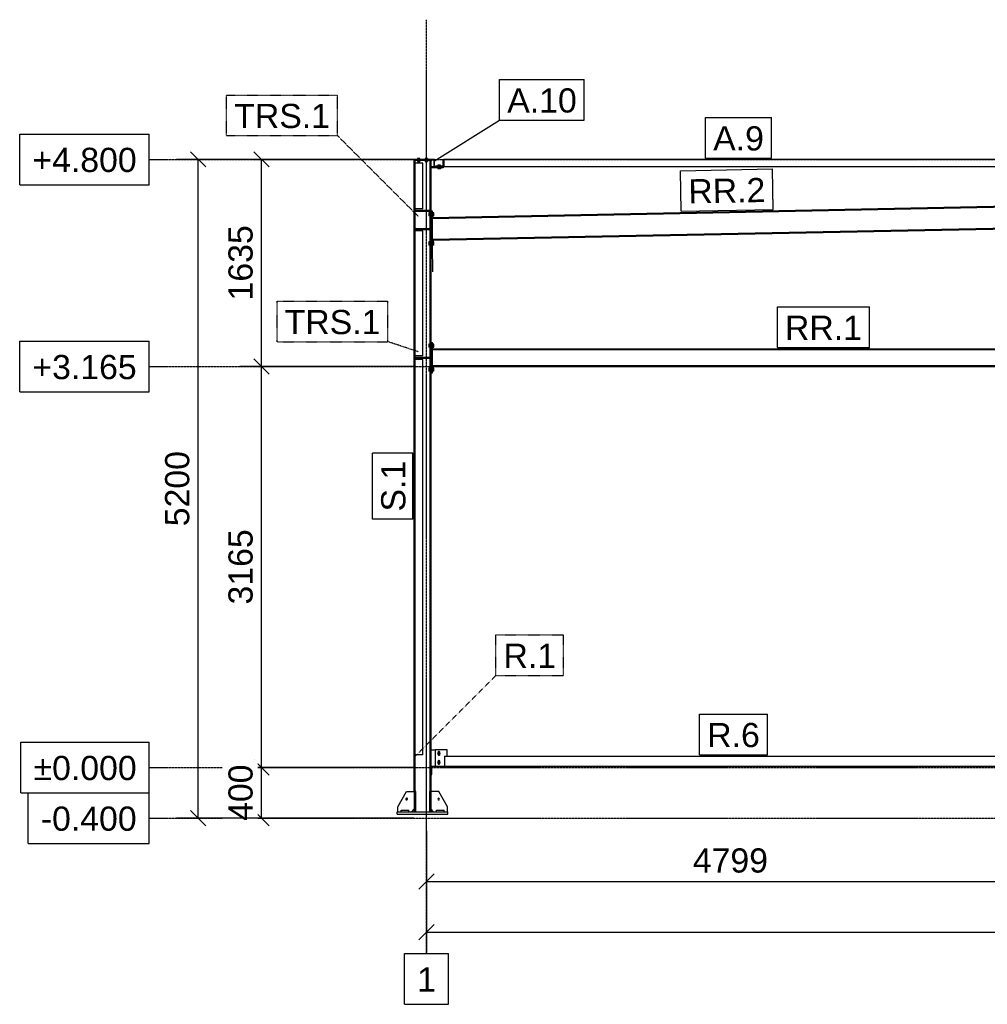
# Model space of a CAD drawing. Header units: millimetres. Extents: x 0 to 59400, y 0 to 42000.
# Tile 33 of 40: x 26854 to 34493, y 21294 to 29066. Entities that reach past the tile are written whole.
import ezdxf

# ---------------------------------------------------------------- set-up
doc = ezdxf.new("R2010")
doc.units = ezdxf.units.MM
doc.linetypes.add('DXK_LINE_DOT2', pattern=[3.9198, 1.9599, -1.9599])
doc.linetypes.add('DXK_LINE_DOT3', pattern=[5.9187, 2.979, -0.9799, 0.9799, -0.9799])
for name, color, linetype in [('TS_INNE_OBIEKTY', 7, 'Continuous'), ('TS_LINIE_WIDOCZNE', 7, 'Continuous'), ('TS_OPISY', 7, 'Continuous'), ('TS_OPISY_LINIE', 7, 'Continuous'), ('TS_OPISY_RAMKA', 7, 'Continuous'), ('TS_WYMIARY', 7, 'Continuous'), ('TS_WYMIARY_TEKST', 7, 'Continuous')]:
    doc.layers.add(name, color=color, linetype=linetype)
doc.styles.add('Arial', font='ARIAL.TTF', dxfattribs={"height": 0.2})

# ---------------------------------------------------------------- blocks, each defined once
blk = doc.blocks.new('Part-293000867-4073 - 4055')
at = {"layer": 'TS_LINIE_WIDOCZNE', "color": 1, "linetype": 'Continuous'}
for p, q in [((30106.7, 27960.1), (29973.7, 27960.1)), ((29973.7, 27960.1), (29973.7, 27954.1)), ((30106.7, 27954.1), (29973.7, 27954.1)), ((30106.7, 27960.1), (30106.7, 27954.1))]:
    blk.add_line(p, q, dxfattribs=at)
blk = doc.blocks.new('Part-293000867-4061 - 4055')
at = {"layer": 'TS_LINIE_WIDOCZNE', "color": 1, "linetype": 'Continuous'}
for p, q in [((29968.7, 22974.1), (29968.7, 27954.1)), ((29968.7, 27954.1), (29977.2, 27954.1)), ((29977.2, 22974.1), (29977.2, 27954.1)), ((30093.2, 22974.1), (30093.2, 27954.1)), ((30093.2, 27954.1), (30101.7, 27954.1)), ((30101.7, 22974.1), (30101.7, 27954.1))]:
    blk.add_line(p, q, dxfattribs=at)
blk = doc.blocks.new('Part-293000867-4101 - 4055')
at = {"layer": 'TS_LINIE_WIDOCZNE', "color": 1, "linetype": 'Continuous'}
for p, q in [((30196.7, 27910.1), (30136.7, 27910.1)), ((30136.7, 27910.1), (30136.7, 27904.1)), ((30196.7, 27904.1), (30136.7, 27904.1)), ((30196.7, 27910.1), (30196.7, 27904.1))]:
    blk.add_line(p, q, dxfattribs=at)
blk = doc.blocks.new('Part-293000867-4065 - 4055')
at = {"layer": 'TS_LINIE_WIDOCZNE', "color": 1, "linetype": 'Continuous'}
for p, q in [((29977.2, 23264.1), (29977.2, 26384.1)), ((30037.2, 26384.1), (29977.2, 26384.1)), ((30037.2, 23264.1), (30037.2, 26384.1)), ((30037.2, 23264.1), (29977.2, 23264.1))]:
    blk.add_line(p, q, dxfattribs=at)
blk = doc.blocks.new('Part-293000867-4070 - 4055')
at = {"layer": 'TS_LINIE_WIDOCZNE', "color": 1, "linetype": 'Continuous'}
for p, q in [((29977.2, 26414.1), (29977.2, 27400.9)), ((30037.2, 27400.9), (29977.2, 27400.9)), ((30037.2, 26414.1), (30037.2, 27400.9)), ((30037.2, 26414.1), (29977.2, 26414.1))]:
    blk.add_line(p, q, dxfattribs=at)
blk = doc.blocks.new('Part-293000867-4102 - 4055')
at = {"layer": 'TS_LINIE_WIDOCZNE', "color": 1, "linetype": 'Continuous'}
for p, q in [((30196.7, 27904.1), (30196.7, 27964.1)), ((30196.7, 27964.1), (30202.7, 27964.1)), ((30196.7, 27904.1), (30202.7, 27904.1)), ((30202.7, 27904.1), (30202.7, 27964.1))]:
    blk.add_line(p, q, dxfattribs=at)
blk = doc.blocks.new('Part-293000867-4071 - 4055')
at = {"layer": 'TS_LINIE_WIDOCZNE', "color": 1, "linetype": 'Continuous'}
for p, q in [((29977.2, 27572.9), (29977.2, 27934.1)), ((30037.2, 27934.1), (29977.2, 27934.1)), ((30037.2, 27572.9), (30037.2, 27934.1)), ((30037.2, 27572.9), (29977.2, 27572.9))]:
    blk.add_line(p, q, dxfattribs=at)
blk = doc.blocks.new('Part-293000867-4072 - 4055')
at = {"layer": 'TS_LINIE_WIDOCZNE', "color": 1, "linetype": 'Continuous'}
for p, q in [((30196.7, 27904.1), (30101.7, 27904.1)), ((30101.7, 27904.1), (30101.7, 27898.1)), ((30196.7, 27904.1), (30196.7, 27898.1)), ((30196.7, 27898.1), (30101.7, 27898.1))]:
    blk.add_line(p, q, dxfattribs=at)
blk = doc.blocks.new('Part-293000867-4082 - 4055')
at = {"layer": 'TS_LINIE_WIDOCZNE', "color": 1, "linetype": 'Continuous'}
for p, q in [((30113.7, 26462.2), (30113.7, 26469.1)), ((30113.7, 26469.1), (34766, 26469.1)), ((30113.7, 26462.2), (34766, 26462.2)), ((34766, 26469.1), (34766, 26462.2)), ((30113.7, 26329.1), (30113.7, 26336)), ((30113.7, 26336), (34766, 26336)), ((30113.7, 26329.1), (34766, 26329.1)), ((34766, 26336), (34766, 26329.1))]:
    blk.add_line(p, q, dxfattribs=at)
blk = doc.blocks.new('Part-293000867-4087 - 4055')
at = {"layer": 'TS_LINIE_WIDOCZNE', "color": 1, "linetype": 'Continuous'}
for p, q in [((34855, 27964.1), (30202.7, 27964.1)), ((30202.7, 27964.1), (30202.7, 27904.1)), ((34790, 27904.1), (30202.7, 27904.1)), ((34785, 27904.1), (34785, 27964.1)), ((34785, 27960.1), (34855, 27960.1)), ((34855, 27960.1), (34855, 27964.1))]:
    blk.add_line(p, q, dxfattribs=at)
blk = doc.blocks.new('Part-293000867-4088 - 4055')
at = {"layer": 'TS_LINIE_WIDOCZNE', "color": 1, "linetype": 'Continuous'}
for p, q in [((30128.7, 27964.1), (29968.7, 27964.1)), ((29968.7, 27954.1), (29968.7, 27964.1)), ((29972.7, 27960.1), (29972.7, 27964.1)), ((29972.7, 27960.1), (30124.7, 27960.1)), ((29972.7, 27960.1), (29972.7, 27954.1)), ((30124.7, 27960.1), (30124.7, 27904.1)), ((30124.7, 27904.1), (30128.7, 27904.1)), ((30128.7, 27904.1), (30128.7, 27964.1))]:
    blk.add_line(p, q, dxfattribs=at)
blk = doc.blocks.new('Part-293000867-4093 - 4055')
at = {"layer": 'TS_LINIE_WIDOCZNE', "color": 1, "linetype": 'Continuous'}
for p, q in [((30208.7, 23254.1), (30208.7, 23174.1)), ((30208.7, 23254.1), (34770, 23254.1)), ((34770, 23254.1), (34770, 23174.1)), ((30208.7, 23174.1), (34770, 23174.1))]:
    blk.add_line(p, q, dxfattribs=at)
blk = doc.blocks.new('GridLine-293000867-4708 - 4055')
at = {"layer": 'TS_INNE_OBIEKTY', "color": 4, "linetype": 'Continuous'}
for p, q in [((26920.5, 22964.1), (27876.3, 22964.1)), ((26920.5, 22564.1), (26920.5, 22964.1)), ((27876.3, 22564.1), (27876.3, 22964.1)), ((26920.5, 22564.1), (27876.3, 22564.1))]:
    blk.add_line(p, q, dxfattribs=at)
at = {"layer": 'TS_INNE_OBIEKTY', "color": 4, "linetype": 'DXK_LINE_DOT3'}
blk.add_line((27876.3, 22764.1), (53466.7, 22764.1), dxfattribs=at)
at = {"layer": 'TS_INNE_OBIEKTY', "color": 2, "linetype": 'Continuous', "style": 'Arial'}
blk.add_text('-0.400', height=191.02, dxfattribs=at).set_placement((27020.5, 22664.1))
blk = doc.blocks.new('Part-293000867-4121 - 4055')
at = {"layer": 'TS_LINIE_WIDOCZNE', "color": 1, "linetype": 'Continuous'}
for p, q in [((29835.2, 22794.1), (29835.2, 22814.1)), ((29835.2, 22814.1), (30235.2, 22814.1)), ((29835.2, 22794.1), (30235.2, 22794.1)), ((30235.2, 22794.1), (30235.2, 22814.1))]:
    blk.add_line(p, q, dxfattribs=at)
blk = doc.blocks.new('Part-293000867-4122 - 4055')
at = {"layer": 'TS_LINIE_WIDOCZNE', "color": 1, "linetype": 'Continuous'}
for p, q in [((29838.7, 22854.1), (29908.7, 22974.1)), ((29908.7, 22974.1), (29968.7, 22974.1)), ((29838.7, 22814.1), (29838.7, 22854.1)), ((29948.7, 22814.1), (29968.7, 22834.1))]:
    blk.add_line(p, q, dxfattribs=at)
blk = doc.blocks.new('Part-293000867-4124 - 4055')
at = {"layer": 'TS_LINIE_WIDOCZNE', "color": 1, "linetype": 'Continuous'}
for p, q in [((29865.2, 22814.1), (29865.2, 22826.1)), ((29865.2, 22826.1), (29925.2, 22826.1)), ((29925.2, 22814.1), (29925.2, 22826.1))]:
    blk.add_line(p, q, dxfattribs=at)
blk = doc.blocks.new('Part-293000867-4126 - 4055')
at = {"layer": 'TS_LINIE_WIDOCZNE', "color": 1, "linetype": 'Continuous'}
for p, q in [((30145.2, 22814.1), (30145.2, 22826.1)), ((30145.2, 22826.1), (30205.2, 22826.1)), ((30205.2, 22814.1), (30205.2, 22826.1))]:
    blk.add_line(p, q, dxfattribs=at)
blk = doc.blocks.new('Part-293000867-4129 - 4055')
at = {"layer": 'TS_LINIE_WIDOCZNE', "color": 1, "linetype": 'Continuous'}
for p, q in [((30161.7, 22974.1), (30101.7, 22974.1)), ((30231.7, 22854.1), (30161.7, 22974.1)), ((30231.7, 22814.1), (30231.7, 22854.1)), ((30121.7, 22814.1), (30101.7, 22834.1))]:
    blk.add_line(p, q, dxfattribs=at)
blk = doc.blocks.new('Bolt-293000867-4132 - 4055')
at = {"layer": 'TS_INNE_OBIEKTY', "color": 1, "linetype": 'Continuous'}
for start, end in [(108, 288), (108, 288), (288, 108), (288, 108)]:
    blk.add_arc((29908.7, 22914.1), 7, start, end, dxfattribs=at)
blk = doc.blocks.new('Part-293000867-4147 - 4055')
at = {"layer": 'TS_LINIE_WIDOCZNE', "color": 1, "linetype": 'Continuous'}
for p, q in [((29978.2, 26403.1), (30092.2, 26403.1)), ((29978.2, 26403.1), (29978.2, 26395.1)), ((29978.2, 26395.1), (30092.2, 26395.1)), ((30092.2, 26403.1), (30092.2, 26395.1))]:
    blk.add_line(p, q, dxfattribs=at)
blk = doc.blocks.new('Part-293000867-4150 - 4055')
at = {"layer": 'TS_LINIE_WIDOCZNE', "color": 1, "linetype": 'Continuous'}
for p, q in [((29978.2, 27562.9), (30092.2, 27562.9)), ((29978.2, 27562.9), (29978.2, 27554.9)), ((29978.2, 27554.9), (30092.2, 27554.9)), ((30092.2, 27562.9), (30092.2, 27554.9))]:
    blk.add_line(p, q, dxfattribs=at)
blk = doc.blocks.new('Part-293000867-4167 - 4055')
at = {"layer": 'TS_LINIE_WIDOCZNE', "color": 1, "linetype": 'Continuous'}
for p, q in [((30101.7, 23304.1), (30133.7, 23304.1)), ((30101.7, 23174.1), (30133.7, 23174.1))]:
    blk.add_line(p, q, dxfattribs=at)
blk = doc.blocks.new('Part-293000867-4168 - 4055')
at = {"layer": 'TS_LINIE_WIDOCZNE', "color": 1, "linetype": 'Continuous'}
for p, q in [((30133.7, 23304.1), (30133.7, 23174.1)), ((30228.7, 23304.1), (30133.7, 23304.1)), ((30228.7, 23254.1), (30228.7, 23304.1)), ((30133.7, 23174.1), (30208.7, 23174.1))]:
    blk.add_line(p, q, dxfattribs=at)
blk = doc.blocks.new('Bolt-293000867-4169 - 4055')
at = {"layer": 'TS_INNE_OBIEKTY', "color": 1, "linetype": 'Continuous'}
for p, q in [((30158.5, 23283.1), (30153.3, 23274.1)), ((30153.3, 23274.1), (30158.5, 23265.1)), ((30157.2, 23284.8), (30156.7, 23282.1)), ((30156.7, 23282.1), (30156.7, 23266.1)), ((30156.7, 23266.1), (30157.2, 23263.4)), ((30158.7, 23287), (30157.2, 23284.8)), ((30157.2, 23263.4), (30158.7, 23261.2)), ((30168.9, 23283.1), (30158.5, 23283.1)), ((30158.5, 23265.1), (30168.9, 23265.1)), ((30161, 23288.6), (30158.7, 23287)), ((30158.7, 23261.2), (30161, 23259.6)), ((30163.7, 23289.1), (30161, 23288.6)), ((30161, 23259.6), (30163.7, 23259.1)), ((30166.4, 23288.6), (30163.7, 23289.1)), ((30163.7, 23259.1), (30166.4, 23259.6)), ((30168.6, 23287), (30166.4, 23288.6)), ((30166.4, 23259.6), (30168.6, 23261.2)), ((30170.2, 23284.8), (30168.6, 23287)), ((30168.6, 23261.2), (30170.2, 23263.4)), ((30174.1, 23274.1), (30168.9, 23283.1)), ((30168.9, 23265.1), (30174.1, 23274.1)), ((30170.7, 23282.1), (30170.2, 23284.8)), ((30170.2, 23263.4), (30170.7, 23266.1)), ((30170.7, 23266.1), (30170.7, 23282.1)), ((30158.5, 23213.1), (30153.3, 23204.1)), ((30153.3, 23204.1), (30158.5, 23195.1)), ((30157.2, 23214.8), (30156.7, 23212.1)), ((30156.7, 23212.1), (30156.7, 23196.1)), ((30156.7, 23196.1), (30157.2, 23193.4)), ((30158.7, 23217), (30157.2, 23214.8)), ((30157.2, 23193.4), (30158.7, 23191.2)), ((30168.9, 23213.1), (30158.5, 23213.1)), ((30158.5, 23195.1), (30168.9, 23195.1)), ((30161, 23218.6), (30158.7, 23217)), ((30158.7, 23191.2), (30161, 23189.6)), ((30163.7, 23219.1), (30161, 23218.6)), ((30161, 23189.6), (30163.7, 23189.1)), ((30166.4, 23218.6), (30163.7, 23219.1)), ((30163.7, 23189.1), (30166.4, 23189.6)), ((30168.6, 23217), (30166.4, 23218.6)), ((30166.4, 23189.6), (30168.6, 23191.2)), ((30170.2, 23214.8), (30168.6, 23217)), ((30168.6, 23191.2), (30170.2, 23193.4)), ((30174.1, 23204.1), (30168.9, 23213.1)), ((30168.9, 23195.1), (30174.1, 23204.1)), ((30170.7, 23212.1), (30170.2, 23214.8)), ((30170.2, 23193.4), (30170.7, 23196.1)), ((30170.7, 23196.1), (30170.7, 23212.1))]:
    blk.add_line(p, q, dxfattribs=at)
for centre, start, end in [((30163.7, 23274.1), 0, 180), ((30163.7, 23274.1), 180, 0), ((30163.7, 23204.1), 0, 180), ((30163.7, 23204.1), 180, 0)]:
    blk.add_arc(centre, 6, start, end, dxfattribs=at)
blk = doc.blocks.new('Part-293000867-4171 - 4055')
at = {"layer": 'TS_LINIE_WIDOCZNE', "color": 1, "linetype": 'Continuous'}
for p, q in [((30101.7, 26279.1), (30101.7, 26519.1)), ((30101.7, 26519.1), (30113.7, 26519.1)), ((30113.7, 26279.1), (30113.7, 26519.1)), ((30101.7, 26279.1), (30113.7, 26279.1))]:
    blk.add_line(p, q, dxfattribs=at)
blk = doc.blocks.new('Bolt-293000867-4174 - 4055')
at = {"layer": 'TS_INNE_OBIEKTY', "color": 1, "linetype": 'Continuous'}
for p, q in [((30093.2, 26506.1), (30083.2, 26506.1)), ((30083.2, 26506.1), (30083.2, 26482.1)), ((30123.7, 26506.1), (30113.7, 26506.1)), ((30123.7, 26482.1), (30123.7, 26506.1)), ((30083.2, 26494.1), (30093.2, 26494.1)), ((30093.2, 26482.1), (30083.2, 26482.1)), ((30123.7, 26494.1), (30113.7, 26494.1)), ((30113.7, 26482.1), (30123.7, 26482.1)), ((30093.2, 26316.1), (30083.2, 26316.1)), ((30083.2, 26316.1), (30083.2, 26292.1)), ((30083.2, 26304.1), (30093.2, 26304.1)), ((30093.2, 26292.1), (30083.2, 26292.1)), ((30123.7, 26316.1), (30113.7, 26316.1)), ((30123.7, 26304.1), (30113.7, 26304.1)), ((30123.7, 26292.1), (30113.7, 26292.1)), ((30123.7, 26292.1), (30123.7, 26316.1))]:
    blk.add_line(p, q, dxfattribs=at)
blk = doc.blocks.new('Bolt-293000867-4235 - 4055')
at = {"layer": 'TS_INNE_OBIEKTY', "color": 1, "linetype": 'Continuous'}
for p, q in [((30177.1, 27918), (30156.3, 27918)), ((30156.3, 27918), (30156.3, 27910.1)), ((30161.5, 27918), (30161.5, 27910.1)), ((30171.9, 27918), (30171.9, 27910.1)), ((30177.1, 27910.1), (30177.1, 27918)), ((30156.3, 27898.1), (30156.3, 27890.2)), ((30177.1, 27890.2), (30156.3, 27890.2)), ((30161.5, 27898.1), (30161.5, 27890.2)), ((30171.9, 27898.1), (30171.9, 27890.2)), ((30177.1, 27898.1), (30177.1, 27890.2))]:
    blk.add_line(p, q, dxfattribs=at)
blk = doc.blocks.new('Bolt-293000867-4236 - 4055')
at = {"layer": 'TS_INNE_OBIEKTY', "color": 1, "linetype": 'Continuous'}
for p, q in [((30012.7, 27972), (29994.7, 27972)), ((29994.7, 27972), (29994.7, 27964.1)), ((30003.7, 27964.1), (30003.7, 27972)), ((30012.7, 27964.1), (30012.7, 27972)), ((30072.7, 27972), (30054.7, 27972)), ((30054.7, 27972), (30054.7, 27964.1)), ((30063.7, 27964.1), (30063.7, 27972)), ((30072.7, 27972), (30072.7, 27964.1))]:
    blk.add_line(p, q, dxfattribs=at)
blk = doc.blocks.new('Bolt-293000867-4237 - 4055')
at = {"layer": 'TS_INNE_OBIEKTY', "color": 1, "linetype": 'Continuous'}
for p, q in [((30012.7, 27972), (29994.7, 27972)), ((29994.7, 27972), (29994.7, 27964.1)), ((29994.7, 27954.1), (29994.7, 27946.2)), ((29994.7, 27946.2), (30012.7, 27946.2)), ((30003.7, 27964.1), (30003.7, 27972)), ((30003.7, 27946.2), (30003.7, 27954.1)), ((30012.7, 27964.1), (30012.7, 27972)), ((30012.7, 27954.1), (30012.7, 27946.2)), ((30072.7, 27972), (30054.7, 27972)), ((30054.7, 27972), (30054.7, 27964.1)), ((30054.7, 27954.1), (30054.7, 27946.2)), ((30054.7, 27946.2), (30072.7, 27946.2)), ((30063.7, 27964.1), (30063.7, 27972)), ((30063.7, 27946.2), (30063.7, 27954.1)), ((30072.7, 27972), (30072.7, 27964.1)), ((30072.7, 27954.1), (30072.7, 27946.2))]:
    blk.add_line(p, q, dxfattribs=at)
blk = doc.blocks.new('Part-293000867-4277 - 4055')
at = {"layer": 'TS_LINIE_WIDOCZNE', "color": 1, "linetype": 'Continuous'}
for p, q in [((30113.7, 27505), (34766, 27598.1)), ((34766, 27598.1), (34766, 27590.1)), ((30113.7, 27496.9), (34766, 27590.1)), ((30113.7, 27496.9), (30113.7, 27505)), ((30113.7, 27332.9), (34766, 27426.1)), ((30113.7, 27324.9), (34766, 27418.1)), ((34766, 27426.1), (34766, 27418.1)), ((30113.7, 27324.9), (30113.7, 27332.9))]:
    blk.add_line(p, q, dxfattribs=at)
blk = doc.blocks.new('Part-293000867-4629 - 4055')
at = {"layer": 'TS_LINIE_WIDOCZNE', "color": 1, "linetype": 'Continuous'}
for p, q in [((30089.7, 22974.1), (30089.7, 22814.1)), ((30101.7, 22974.1), (30089.7, 22974.1)), ((30101.7, 22814.1), (30101.7, 22974.1)), ((30089.7, 22854.1), (30101.7, 22854.1)), ((30089.7, 22814.1), (30101.7, 22814.1))]:
    blk.add_line(p, q, dxfattribs=at)
blk = doc.blocks.new('GridLine-293000867-4709 - 4055')
at = {"layer": 'TS_INNE_OBIEKTY', "color": 4, "linetype": 'Continuous'}
for p, q in [((26863.1, 23364.1), (27876.3, 23364.1)), ((26863.1, 22964.1), (26863.1, 23364.1)), ((27876.3, 22964.1), (27876.3, 23364.1)), ((26863.1, 22964.1), (27876.3, 22964.1))]:
    blk.add_line(p, q, dxfattribs=at)
at = {"layer": 'TS_INNE_OBIEKTY', "color": 4, "linetype": 'DXK_LINE_DOT3'}
blk.add_line((27876.3, 23164.1), (53466.7, 23164.1), dxfattribs=at)
at = {"layer": 'TS_INNE_OBIEKTY', "color": 2, "linetype": 'Continuous', "style": 'Arial'}
blk.add_text('±0.000', height=191.02, dxfattribs=at).set_placement((26963.1, 23064.1))
blk = doc.blocks.new('Part-293000867-4517 - 4055')
at = {"layer": 'TS_LINIE_WIDOCZNE', "color": 1, "linetype": 'Continuous'}
for p, q in [((30113.7, 27554.9), (30101.7, 27554.9)), ((30113.7, 27505), (30113.7, 27554.9)), ((30113.7, 27332.9), (30113.7, 27496.9)), ((30113.7, 27274.9), (30113.7, 27324.9)), ((30101.7, 27274.9), (30113.7, 27274.9))]:
    blk.add_line(p, q, dxfattribs=at)
blk = doc.blocks.new('Bolt-293000867-4520 - 4055')
at = {"layer": 'TS_INNE_OBIEKTY', "color": 1, "linetype": 'Continuous'}
for p, q in [((30093.2, 27541.9), (30083.2, 27541.9)), ((30083.2, 27541.9), (30083.2, 27517.9)), ((30083.2, 27529.9), (30093.2, 27529.9)), ((30093.2, 27517.9), (30083.2, 27517.9)), ((30123.7, 27541.9), (30113.7, 27541.9)), ((30123.7, 27529.9), (30113.7, 27529.9)), ((30113.7, 27517.9), (30123.7, 27517.9)), ((30123.7, 27517.9), (30123.7, 27541.9)), ((30093.2, 27311.9), (30083.2, 27311.9)), ((30083.2, 27311.9), (30083.2, 27287.9)), ((30083.2, 27299.9), (30093.2, 27299.9)), ((30093.2, 27287.9), (30083.2, 27287.9)), ((30123.7, 27311.9), (30113.7, 27311.9)), ((30123.7, 27299.9), (30113.7, 27299.9)), ((30123.7, 27287.9), (30113.7, 27287.9)), ((30123.7, 27287.9), (30123.7, 27311.9))]:
    blk.add_line(p, q, dxfattribs=at)
blk = doc.blocks.new('Bolt-293000867-4522 - 4055')
at = {"layer": 'TS_INNE_OBIEKTY', "color": 1, "linetype": 'Continuous'}
for start, end in [(90, 270), (90, 270), (270, 90), (270, 90)]:
    blk.add_arc((30161.7, 22914.1), 7, start, end, dxfattribs=at)
blk = doc.blocks.new('Part-293000867-4576 - 4055')
at = {"layer": 'TS_LINIE_WIDOCZNE', "color": 1, "linetype": 'Continuous'}
for p, q in [((30102.5, 27075), (30101.7, 27247.4)), ((30114.5, 27075), (30113.6, 27274.9))]:
    blk.add_line(p, q, dxfattribs=at)
blk = doc.blocks.new('Part-293000867-4577 - 4055')
at = {"layer": 'TS_LINIE_WIDOCZNE', "color": 1, "linetype": 'Continuous'}
for p, q in [((30107.9, 23109.9), (30108, 23174.1)), ((30101.7, 23114.7), (30101.9, 23114.8)), ((30101.7, 23105.1), (30102, 23105)), ((30106.2, 23113.4), (30101.9, 23114.8)), ((30102, 23105), (30106.2, 23106.4)), ((30107.9, 23109.9), (30106.2, 23113.4)), ((30106.2, 23106.4), (30107.9, 23109.9))]:
    blk.add_line(p, q, dxfattribs=at)
blk = doc.blocks.new('Part-293000867-4630 - 4055')
at = {"layer": 'TS_LINIE_WIDOCZNE', "color": 1, "linetype": 'Continuous'}
for p, q in [((29968.7, 22974.1), (29968.7, 22814.1)), ((29980.7, 22974.1), (29968.7, 22974.1)), ((29980.7, 22814.1), (29980.7, 22974.1)), ((29968.7, 22854.1), (29980.7, 22854.1)), ((29968.7, 22814.1), (29980.7, 22814.1))]:
    blk.add_line(p, q, dxfattribs=at)
blk = doc.blocks.new('Part-293000867-4664 - 4055')
at = {"layer": 'TS_LINIE_WIDOCZNE', "color": 1, "linetype": 'Continuous'}
for p, q in [((29978.2, 27418.9), (30092.2, 27418.9)), ((29978.2, 27418.9), (29978.2, 27410.9)), ((29978.2, 27410.9), (30092.2, 27410.9)), ((30092.2, 27418.9), (30092.2, 27410.9))]:
    blk.add_line(p, q, dxfattribs=at)
blk = doc.blocks.new('Part-293000867-4666 - 4055')
at = {"layer": 'TS_LINIE_WIDOCZNE', "color": 1, "linetype": 'Continuous'}
for p, q in [((30113.7, 27298.1), (30119.4, 27298.1)), ((30119.4, 27298.1), (30119.2, 27325)), ((30119.4, 27298.1), (30119.6, 27325))]:
    blk.add_line(p, q, dxfattribs=at)
blk = doc.blocks.new('GridLine-293000867-4702 - 4055')
at = {"layer": 'TS_INNE_OBIEKTY', "color": 4, "linetype": 'DXK_LINE_DOT3'}
blk.add_line((30065.2, 21694.1), (30065.2, 29066.4), dxfattribs=at)
at = {"layer": 'TS_INNE_OBIEKTY', "color": 4, "linetype": 'Continuous'}
for p, q in [((29891.1, 21694.1), (30239.3, 21694.1)), ((29891.1, 21294.1), (29891.1, 21694.1)), ((30239.3, 21294.1), (30239.3, 21694.1)), ((29891.1, 21294.1), (30239.3, 21294.1))]:
    blk.add_line(p, q, dxfattribs=at)
at = {"layer": 'TS_INNE_OBIEKTY', "color": 2, "linetype": 'Continuous', "style": 'Arial'}
blk.add_text('1', height=191, dxfattribs=at).set_placement((29991.1, 21394.1))
blk = doc.blocks.new('GridLine-293000867-4710 - 4055')
at = {"layer": 'TS_INNE_OBIEKTY', "color": 4, "linetype": 'Continuous'}
for p, q in [((26853.7, 26529.1), (27876.3, 26529.1)), ((26853.7, 26129.1), (26853.7, 26529.1)), ((27876.3, 26129.1), (27876.3, 26529.1)), ((26853.7, 26129.1), (27876.3, 26129.1))]:
    blk.add_line(p, q, dxfattribs=at)
at = {"layer": 'TS_INNE_OBIEKTY', "color": 4, "linetype": 'DXK_LINE_DOT3'}
blk.add_line((27876.3, 26329.1), (53466.7, 26329.1), dxfattribs=at)
at = {"layer": 'TS_INNE_OBIEKTY', "color": 2, "linetype": 'Continuous', "style": 'Arial'}
blk.add_text('+3.165', height=191.02, dxfattribs=at).set_placement((26953.7, 26229.1))
blk = doc.blocks.new('GridLine-293000867-4711 - 4055')
at = {"layer": 'TS_INNE_OBIEKTY', "color": 4, "linetype": 'Continuous'}
for p, q in [((26853.7, 28164.1), (27876.3, 28164.1)), ((26853.7, 27764.1), (26853.7, 28164.1)), ((27876.3, 27764.1), (27876.3, 28164.1)), ((26853.7, 27764.1), (27876.3, 27764.1))]:
    blk.add_line(p, q, dxfattribs=at)
at = {"layer": 'TS_INNE_OBIEKTY', "color": 4, "linetype": 'DXK_LINE_DOT3'}
blk.add_line((27876.3, 27964.1), (53466.7, 27964.1), dxfattribs=at)
at = {"layer": 'TS_INNE_OBIEKTY', "color": 2, "linetype": 'Continuous', "style": 'Arial'}
blk.add_text('+4.800', height=191.02, dxfattribs=at).set_placement((26953.7, 27864.1))
blk = doc.blocks.new('StraightDimension-293000867-4720 - 4055')
at = {"layer": 'TS_WYMIARY', "color": 174, "linetype": 'Continuous'}
for p, q in [((28822.6, 26269.1), (28702.6, 26389.1)), ((29965.2, 26329.1), (28592.6, 26329.1)), ((28762.6, 23164.1), (28762.6, 26329.1)), ((29965.2, 23164.1), (28592.6, 23164.1)), ((28702.6, 23224.1), (28822.6, 23104.1))]:
    blk.add_line(p, q, dxfattribs=at)
at = {"color": 0}
blk.add_wipeout([(28732.6, 25083.1), (28452.6, 25083.1), (28452.6, 24410.1), (28732.6, 24410.1)], dxfattribs=at).dxf.layer = 'TS_WYMIARY'
at = {"layer": 'TS_WYMIARY_TEKST', "color": 96, "style": 'Arial'}
blk.add_text('3165', height=191.02, rotation=90.00021, dxfattribs=at).set_placement((28692.6, 24450.1))
blk = doc.blocks.new('StraightDimension-293000867-4717 - 4055')
at = {"layer": 'TS_WYMIARY', "color": 174, "linetype": 'Continuous'}
for p, q in [((30065.2, 22664.1), (30065.2, 22104.1)), ((34864, 22664.1), (34864, 22104.1)), ((30125.2, 22324.1), (30005.2, 22204.1)), ((34804, 22204.1), (34924, 22324.1)), ((30065.2, 22264.1), (34864, 22264.1))]:
    blk.add_line(p, q, dxfattribs=at)
at = {"color": 0}
blk.add_wipeout([(32801.1, 22294.1), (32801.1, 22574.1), (32128.1, 22574.1), (32128.1, 22294.1)], dxfattribs=at).dxf.layer = 'TS_WYMIARY'
at = {"layer": 'TS_WYMIARY_TEKST', "color": 96, "style": 'Arial'}
blk.add_text('4799', height=191.02, dxfattribs=at).set_placement((32168.1, 22334.1))
blk = doc.blocks.new('StraightDimension-293000867-4721 - 4055')
at = {"layer": 'TS_WYMIARY', "color": 174, "linetype": 'Continuous'}
for p, q in [((29965.2, 23164.1), (28592.6, 23164.1)), ((28702.6, 23224.1), (28822.6, 23104.1)), ((28762.6, 22764.1), (28762.6, 23164.1)), ((28822.6, 22704.1), (28702.6, 22824.1)), ((29965.2, 22764.1), (28592.6, 22764.1))]:
    blk.add_line(p, q, dxfattribs=at)
at = {"color": 0}
blk.add_wipeout([(28732.6, 23226.5), (28452.6, 23226.5), (28452.6, 22701.7), (28732.6, 22701.7)], dxfattribs=at).dxf.layer = 'TS_WYMIARY'
at = {"layer": 'TS_WYMIARY_TEKST', "color": 96, "style": 'Arial'}
blk.add_text('400', height=191.02, rotation=90.00021, dxfattribs=at).set_placement((28692.6, 22741.7))
blk = doc.blocks.new('StraightDimension-293000867-4725 - 4055')
at = {"layer": 'TS_WYMIARY', "color": 174, "linetype": 'Continuous'}
for p, q in [((28322.6, 27904.1), (28202.6, 28024.1)), ((29965.2, 27964.1), (28092.6, 27964.1)), ((28262.6, 22764.1), (28262.6, 27964.1)), ((28202.6, 22824.1), (28322.6, 22704.1)), ((29965.2, 22764.1), (28092.6, 22764.1))]:
    blk.add_line(p, q, dxfattribs=at)
at = {"color": 0}
blk.add_wipeout([(28232.6, 25700.6), (27952.6, 25700.6), (27952.6, 25027.6), (28232.6, 25027.6)], dxfattribs=at).dxf.layer = 'TS_WYMIARY'
at = {"layer": 'TS_WYMIARY_TEKST', "color": 96, "style": 'Arial'}
blk.add_text('5200', height=191.02, rotation=90.00021, dxfattribs=at).set_placement((28192.6, 25067.6))
blk = doc.blocks.new('StraightDimension-293000867-4719 - 4055')
at = {"layer": 'TS_WYMIARY', "color": 174, "linetype": 'Continuous'}
for p, q in [((28822.6, 27904.1), (28702.6, 28024.1)), ((29965.2, 27964.1), (28592.6, 27964.1)), ((28762.6, 26329.1), (28762.6, 27964.1)), ((28702.6, 26389.1), (28822.6, 26269.1)), ((29965.2, 26329.1), (28592.6, 26329.1))]:
    blk.add_line(p, q, dxfattribs=at)
at = {"color": 0}
blk.add_wipeout([(28732.6, 27483.1), (28452.6, 27483.1), (28452.6, 26810.1), (28732.6, 26810.1)], dxfattribs=at).dxf.layer = 'TS_WYMIARY'
at = {"layer": 'TS_WYMIARY_TEKST', "color": 96, "style": 'Arial'}
blk.add_text('1635', height=191.02, rotation=90.00021, dxfattribs=at).set_placement((28692.6, 26850.1))
blk = doc.blocks.new('StraightDimension-293000867-4723 - 4055')
at = {"layer": 'TS_WYMIARY', "color": 174, "linetype": 'Continuous'}
for p, q in [((30065.2, 22664.1), (30065.2, 21704.1)), ((30125.2, 21924.1), (30005.2, 21804.1)), ((30065.2, 21864.1), (52160.2, 21864.1))]:
    blk.add_line(p, q, dxfattribs=at)
blk = doc.blocks.new('Mark-293000867-5000 - 4055')
at = {"layer": 'TS_OPISY_LINIE', "linetype": 'DXK_LINE_DOT2'}
blk.add_line((29999.5, 27514.8), (29363.1, 28151.1), dxfattribs=at)
at = {"layer": 'TS_OPISY_RAMKA', "linetype": 'DXK_LINE_DOT2'}
for p, q in [((28487.6, 28471.1), (29363.1, 28471.1)), ((28487.6, 28151.1), (28487.6, 28471.1)), ((29363.1, 28151.1), (29363.1, 28471.1)), ((28487.6, 28151.1), (29363.1, 28151.1))]:
    blk.add_line(p, q, dxfattribs=at)
blk.add_wipeout([(29303.1, 28211.1), (29303.1, 28411.1), (28547.6, 28411.1), (28547.6, 28211.1)]).dxf.layer = 'TS_OPISY_LINIE'
blk.add_wipeout([(29303.1, 28211.1), (29303.1, 28411.1), (28547.6, 28411.1), (28547.6, 28211.1)]).dxf.layer = 'TS_OPISY_LINIE'
at = {"layer": 'TS_OPISY', "style": 'Arial'}
blk.add_text('TRS.1', height=191.02, dxfattribs=at).set_placement((28547.6, 28211.1))
blk = doc.blocks.new('Mark-293000867-4865 - 4055')
at = {"layer": 'TS_OPISY_RAMKA', "linetype": 'Continuous'}
for p, q in [((32835.5, 26799.1), (33562.9, 26799.1)), ((32835.5, 26479.1), (32835.5, 26799.1)), ((33562.9, 26479.1), (33562.9, 26799.1)), ((32835.5, 26479.1), (33562.9, 26479.1))]:
    blk.add_line(p, q, dxfattribs=at)
blk.add_wipeout([(33502.9, 26539.1), (33502.9, 26739.1), (32895.5, 26739.1), (32895.5, 26539.1)]).dxf.layer = 'TS_OPISY_LINIE'
blk.add_wipeout([(33502.9, 26539.1), (33502.9, 26739.1), (32895.5, 26739.1), (32895.5, 26539.1)]).dxf.layer = 'TS_OPISY_LINIE'
at = {"layer": 'TS_OPISY', "style": 'Arial'}
blk.add_text('RR.1', height=191.02, dxfattribs=at).set_placement((32895.5, 26539.1))
blk = doc.blocks.new('Mark-293000867-4877 - 4055')
at = {"layer": 'TS_OPISY_LINIE', "linetype": 'DXK_LINE_DOT2'}
blk.add_line((29977, 23253.6), (30613.4, 23890), dxfattribs=at)
at = {"layer": 'TS_OPISY_RAMKA', "linetype": 'DXK_LINE_DOT2'}
for p, q in [((30613.4, 24210), (31148.2, 24210)), ((30613.4, 23890), (30613.4, 24210)), ((31148.2, 23890), (31148.2, 24210)), ((30613.4, 23890), (31148.2, 23890))]:
    blk.add_line(p, q, dxfattribs=at)
blk.add_wipeout([(31088.2, 23950), (31088.2, 24150), (30673.4, 24150), (30673.4, 23950)]).dxf.layer = 'TS_OPISY_LINIE'
blk.add_wipeout([(31088.2, 23950), (31088.2, 24150), (30673.4, 24150), (30673.4, 23950)]).dxf.layer = 'TS_OPISY_LINIE'
at = {"layer": 'TS_OPISY', "style": 'Arial'}
blk.add_text('R.1', height=191.02, dxfattribs=at).set_placement((30673.4, 23950))
blk = doc.blocks.new('Mark-293000867-4945 - 4055')
at = {"layer": 'TS_OPISY_RAMKA', "linetype": 'Continuous'}
for p, q in [((32069.6, 27874.2), (32796.9, 27888.7)), ((32076, 27554.2), (32069.6, 27874.2)), ((32803.3, 27568.8), (32796.9, 27888.7)), ((32076, 27554.2), (32803.3, 27568.8))]:
    blk.add_line(p, q, dxfattribs=at)
blk.add_wipeout([(32742.1, 27627.6), (32738.1, 27827.5), (32130.8, 27815.4), (32134.8, 27615.4)]).dxf.layer = 'TS_OPISY_LINIE'
blk.add_wipeout([(32742.1, 27627.6), (32738.1, 27827.5), (32130.8, 27815.4), (32134.8, 27615.4)]).dxf.layer = 'TS_OPISY_LINIE'
at = {"layer": 'TS_OPISY', "style": 'Arial'}
blk.add_text('RR.2', height=191.02, rotation=1.14592, dxfattribs=at).set_placement((32134.8, 27615.4))
blk = doc.blocks.new('Mark-293000867-4844 - 4055')
at = {"layer": 'TS_OPISY_RAMKA', "linetype": 'Continuous'}
for p, q in [((29638.7, 25124.1), (29638.7, 25644.1)), ((29958.7, 25644.1), (29638.7, 25644.1)), ((29958.7, 25124.1), (29958.7, 25644.1)), ((29958.7, 25124.1), (29638.7, 25124.1))]:
    blk.add_line(p, q, dxfattribs=at)
blk.add_wipeout([(29898.7, 25584.1), (29698.7, 25584.1), (29698.7, 25184.1), (29898.7, 25184.1)]).dxf.layer = 'TS_OPISY_LINIE'
blk.add_wipeout([(29898.7, 25584.1), (29698.7, 25584.1), (29698.7, 25184.1), (29898.7, 25184.1)]).dxf.layer = 'TS_OPISY_LINIE'
at = {"layer": 'TS_OPISY', "style": 'Arial'}
blk.add_text('S.1', height=191.02, rotation=90.00021, dxfattribs=at).set_placement((29898.7, 25184.1))
blk = doc.blocks.new('Mark-293000867-4870 - 4055')
at = {"layer": 'TS_OPISY_RAMKA', "linetype": 'Continuous'}
for p, q in [((32268.9, 28294.1), (32788.9, 28294.1)), ((32268.9, 27974.1), (32268.9, 28294.1)), ((32788.9, 27974.1), (32788.9, 28294.1)), ((32268.9, 27974.1), (32788.9, 27974.1))]:
    blk.add_line(p, q, dxfattribs=at)
blk.add_wipeout([(32728.9, 28034.1), (32728.9, 28234.1), (32328.9, 28234.1), (32328.9, 28034.1)]).dxf.layer = 'TS_OPISY_LINIE'
blk.add_wipeout([(32728.9, 28034.1), (32728.9, 28234.1), (32328.9, 28234.1), (32328.9, 28034.1)]).dxf.layer = 'TS_OPISY_LINIE'
at = {"layer": 'TS_OPISY', "style": 'Arial'}
blk.add_text('A.9', height=191.02, dxfattribs=at).set_placement((32328.9, 28034.1))
blk = doc.blocks.new('Mark-293000867-4871 - 4055')
at = {"layer": 'TS_OPISY_LINIE', "linetype": 'Continuous'}
blk.add_line((30128.2, 27951.8), (30643.1, 28273.5), dxfattribs=at)
at = {"layer": 'TS_OPISY_RAMKA', "linetype": 'Continuous'}
for p, q in [((30643.1, 28593.5), (31311.3, 28593.5)), ((30643.1, 28273.5), (30643.1, 28593.5)), ((31311.3, 28273.5), (31311.3, 28593.5)), ((30643.1, 28273.5), (31311.3, 28273.5))]:
    blk.add_line(p, q, dxfattribs=at)
blk.add_wipeout([(31251.3, 28333.5), (31251.3, 28533.5), (30703.1, 28533.5), (30703.1, 28333.5)]).dxf.layer = 'TS_OPISY_LINIE'
blk.add_wipeout([(31251.3, 28333.5), (31251.3, 28533.5), (30703.1, 28533.5), (30703.1, 28333.5)]).dxf.layer = 'TS_OPISY_LINIE'
at = {"layer": 'TS_OPISY', "style": 'Arial'}
blk.add_text('A.10', height=191.02, dxfattribs=at).set_placement((30703.1, 28333.5))
blk = doc.blocks.new('Mark-293000867-4876 - 4055')
at = {"layer": 'TS_OPISY_RAMKA', "linetype": 'Continuous'}
for p, q in [((32221.9, 23584.1), (32756.8, 23584.1)), ((32221.9, 23264.1), (32221.9, 23584.1)), ((32756.8, 23264.1), (32756.8, 23584.1)), ((32221.9, 23264.1), (32756.8, 23264.1))]:
    blk.add_line(p, q, dxfattribs=at)
blk.add_wipeout([(32696.8, 23324.1), (32696.8, 23524.1), (32281.9, 23524.1), (32281.9, 23324.1)]).dxf.layer = 'TS_OPISY_LINIE'
blk.add_wipeout([(32696.8, 23324.1), (32696.8, 23524.1), (32281.9, 23524.1), (32281.9, 23324.1)]).dxf.layer = 'TS_OPISY_LINIE'
at = {"layer": 'TS_OPISY', "style": 'Arial'}
blk.add_text('R.6', height=191.02, dxfattribs=at).set_placement((32281.9, 23324.1))
blk = doc.blocks.new('Mark-293000867-5005 - 4055')
at = {"layer": 'TS_OPISY_LINIE', "linetype": 'DXK_LINE_DOT2'}
blk.add_line((29999.5, 26445.6), (29760.9, 26524.3), dxfattribs=at)
at = {"layer": 'TS_OPISY_RAMKA', "linetype": 'DXK_LINE_DOT2'}
for p, q in [((28885.5, 26844.3), (29760.9, 26844.3)), ((28885.5, 26524.3), (28885.5, 26844.3)), ((29760.9, 26524.3), (29760.9, 26844.3)), ((28885.5, 26524.3), (29760.9, 26524.3))]:
    blk.add_line(p, q, dxfattribs=at)
blk.add_wipeout([(29700.9, 26584.3), (29700.9, 26784.3), (28945.5, 26784.3), (28945.5, 26584.3)]).dxf.layer = 'TS_OPISY_LINIE'
blk.add_wipeout([(29700.9, 26584.3), (29700.9, 26784.3), (28945.5, 26784.3), (28945.5, 26584.3)]).dxf.layer = 'TS_OPISY_LINIE'
at = {"layer": 'TS_OPISY', "style": 'Arial'}
blk.add_text('TRS.1', height=191.02, dxfattribs=at).set_placement((28945.5, 26584.3))

msp = doc.modelspace()

# ---------------------------------------------------------------- block references
for name in ['GridLine-293000867-4702 - 4055', 'GridLine-293000867-4711 - 4055', 'Part-293000867-4088 - 4055', 'Part-293000867-4061 - 4055', 'Part-293000867-4073 - 4055', 'Part-293000867-4071 - 4055', 'Bolt-293000867-4236 - 4055', 'Bolt-293000867-4237 - 4055', 'Part-293000867-4072 - 4055', 'Part-293000867-4101 - 4055', 'Bolt-293000867-4235 - 4055', 'Part-293000867-4102 - 4055', 'Part-293000867-4087 - 4055', 'Part-293000867-4277 - 4055', 'Part-293000867-4150 - 4055', 'Bolt-293000867-4520 - 4055', 'Part-293000867-4517 - 4055', 'Part-293000867-4070 - 4055', 'Part-293000867-4664 - 4055', 'Part-293000867-4666 - 4055', 'Part-293000867-4576 - 4055', 'GridLine-293000867-4710 - 4055', 'Bolt-293000867-4174 - 4055', 'Part-293000867-4171 - 4055', 'Part-293000867-4082 - 4055', 'Part-293000867-4065 - 4055', 'Part-293000867-4147 - 4055', 'GridLine-293000867-4709 - 4055', 'Part-293000867-4167 - 4055', 'Part-293000867-4168 - 4055', 'Bolt-293000867-4169 - 4055', 'Part-293000867-4093 - 4055', 'Part-293000867-4577 - 4055', 'GridLine-293000867-4708 - 4055', 'Part-293000867-4122 - 4055', 'Part-293000867-4630 - 4055', 'Part-293000867-4629 - 4055', 'Part-293000867-4129 - 4055', 'Bolt-293000867-4132 - 4055', 'Bolt-293000867-4522 - 4055', 'Part-293000867-4121 - 4055', 'Part-293000867-4124 - 4055', 'Part-293000867-4126 - 4055']:
    msp.add_blockref(name, (0, 0))

# ---------------------------------------------------------------- next in the draw order: block references
for name in ['Mark-293000867-4871 - 4055', 'Mark-293000867-4870 - 4055', 'Mark-293000867-4945 - 4055', 'Mark-293000867-4865 - 4055', 'StraightDimension-293000867-4720 - 4055', 'Mark-293000867-4876 - 4055', 'StraightDimension-293000867-4717 - 4055']:
    msp.add_blockref(name, (0, 0))

# ---------------------------------------------------------------- next in the draw order: block references
for name in ['StraightDimension-293000867-4721 - 4055', 'StraightDimension-293000867-4723 - 4055']:
    msp.add_blockref(name, (0, 0))

# ---------------------------------------------------------------- next in the draw order: block references
msp.add_blockref('StraightDimension-293000867-4725 - 4055', (0, 0))

# ---------------------------------------------------------------- next in the draw order: block references
for name in ['StraightDimension-293000867-4719 - 4055', 'Mark-293000867-4844 - 4055', 'Mark-293000867-4877 - 4055']:
    msp.add_blockref(name, (0, 0))

# ---------------------------------------------------------------- next in the draw order: block references
for name in ['Mark-293000867-5000 - 4055', 'Mark-293000867-5005 - 4055']:
    msp.add_blockref(name, (0, 0))

doc.saveas('drawing.dxf')
